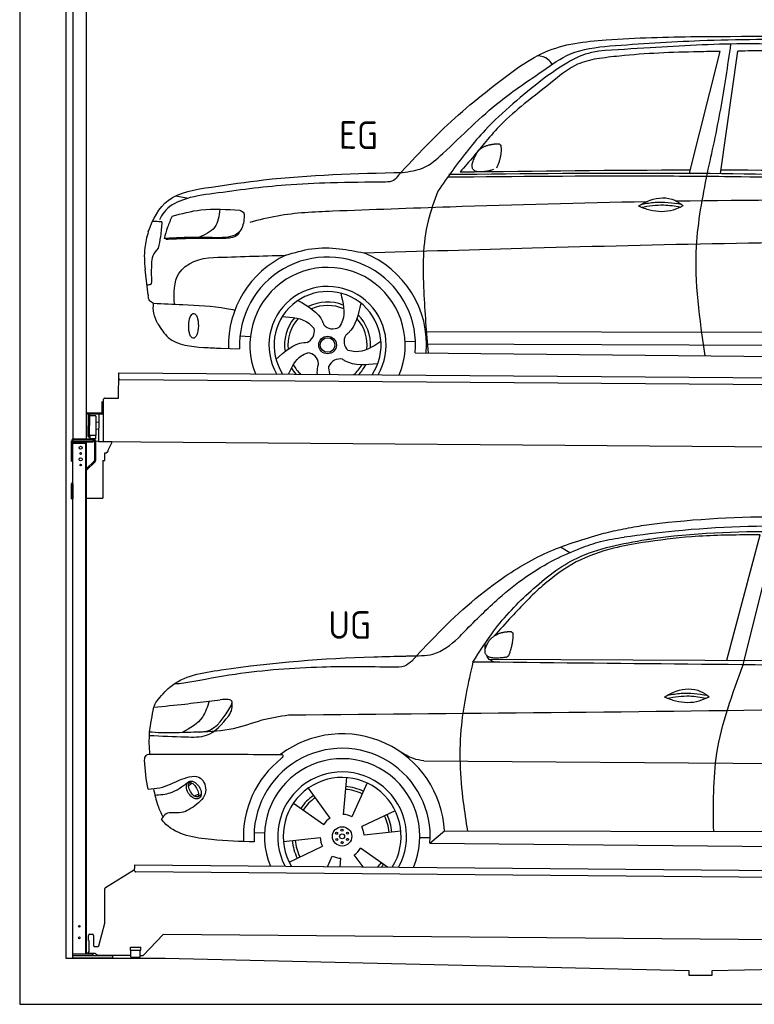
# Model space of a CAD drawing. Header units: millimetres. Extents: x -411 to 6777, y 0 to 6977.
# Tile 1 of 6: x 0 to 3183, y 0 to 4267. Entities that reach past the tile are written whole.
import ezdxf

# ---------------------------------------------------------------- set-up
doc = ezdxf.new("R2010")
doc.units = ezdxf.units.MM
for name, color, linetype, lineweight in [('AM_0', 7, 'Continuous', 50), ('car', 10, 'Continuous', 25), ('Gebäude', 7, 'Continuous', 25), ('Plattform', 7, 'Continuous', 25), ('Ständer hinten', 7, 'Continuous', 25)]:
    doc.layers.add(name, color=color, linetype=linetype, lineweight=lineweight)
doc.styles.get("Standard").update_dxf_attribs({"font": 'ISOCP.SHX'})

# ---------------------------------------------------------------- blocks, each defined once
blk = doc.blocks.new('UG Plattfrom Gl550')
at = {"layer": 'Plattform'}
for p, q in [((498.1, 578.8), (498.2, 597.8)), ((498.2, 597.8), (498.3, 603.8)), ((498.3, 603.8), (5435.1, 560.7)), ((371.8, 506.3), (498.1, 583.5)), ((5429.8, 530.7), (503, 573.7)), ((368.7, 352.3), (369.4, 502.1)), ((342.2, 253.9), (368.7, 352.3)), ((302.6, 303.5), (314.6, 303.4)), ((621.4, 302.7), (535.3, 212)), ((5347, 261.5), (621.4, 302.7)), ((297.4, 276.5), (297.6, 298.5)), ((297.4, 276.5), (299.7, 276.5)), ((299.7, 276.5), (299.3, 225.5)), ((319.6, 298.3), (319.2, 255.3)), ((296.9, 220.5), (297, 225.5)), ((325.2, 220.3), (296.9, 220.5)), ((299.3, 225.5), (297, 225.5)), ((324.2, 250.3), (337.3, 250.2)), ((335.5, 213.3), (328.3, 219.2)), ((479.6, 234.9), (479.7, 247.9)), ((479.6, 234.9), (524.6, 234.5)), ((479.7, 247.9), (524.7, 247.5)), ((481.8, 204.9), (482.1, 234.9)), ((521.8, 204.6), (522.1, 234.6)), ((524.6, 234.5), (524.7, 247.5)), ((481.8, 210.9), (338.6, 212.2)), ((481.8, 204.9), (521.8, 204.6)), ((531.7, 210.5), (521.8, 210.6))]:
    blk.add_line(p, q, dxfattribs=at)
for centre, start, end in [((503.1, 578.7), 179.5, 269.5), ((374.4, 502.1), 121.4261, 179.5), ((302.6, 298.5), 89.5, 179.5), ((314.6, 298.4), 359.5, 89.5), ((324.2, 255.3), 179.5, 269.5), ((325.1, 215.3), 50.8402, 89.5), ((337.4, 255.2), 269.5, 344.9258), ((338.6, 217.2), 230.8402, 269.5), ((531.7, 215.5), 269.5, 316.4902)]:
    blk.add_arc(centre, 5, start, end, dxfattribs=at)
blk = doc.blocks.new('Palette EG Gl550')
at = {"layer": 'Plattform'}
for p, q in [((428.6, 2627), (429.5, 2737)), ((429.5, 2737), (5467.3, 2698)), ((5462.1, 2668), (434.2, 2707)), ((356.5, 2610.3), (356.1, 2564.3)), ((363.5, 2610.2), (356.5, 2610.3)), ((358.1, 2563.3), (358.5, 2610.3)), ((362.6, 2437.5), (363.6, 2622.5)), ((368.6, 2627.5), (428.6, 2627)), ((354.1, 2562.3), (292.8, 2562.8)), ((293.1, 2562.8), (293.1, 2557.8)), ((293.1, 2560.8), (355.1, 2560.3)), ((355.1, 2557.3), (355.1, 2560.3)), ((363.1, 2563.2), (358.1, 2563.3)), ((358.2, 2563.3), (363.1, 2563.2)), ((355.1, 2557.3), (293.1, 2557.8)), ((297.3, 2460.5), (298, 2554.5)), ((302, 2554.5), (301.3, 2460.5)), ((330, 2549.4), (329.3, 2465.2)), ((342.3, 2521.9), (329.8, 2522.3)), ((342.6, 2557.4), (341.7, 2437.7)), ((342.1, 2491.7), (329.5, 2491.8)), ((328.9, 2465), (303.9, 2465)), ((303.9, 2465), (303.9, 2450)), ((328.9, 2465), (303.9, 2465)), ((303.9, 2465), (303.9, 2450)), ((303.9, 2450), (328.9, 2450)), ((328.9, 2450), (303.9, 2450)), ((328.9, 2465), (328.9, 2450)), ((328.9, 2465), (328.9, 2450)), ((5465, 2398), (341.7, 2437.7))]:
    blk.add_line(p, q, dxfattribs=at)
for centre, radius, start, end in [((434.3, 2712), 5, 179.556, 269.556), ((368.6, 2622.5), 5, 89.556, 179.556), ((354.1, 2564.3), 2.01, 269.7445, 359.3674), ((355.1, 2563.3), 3, 269.7663, 359.5554), ((355.1, 2563.3), 6, 269.556, 359.556), ((355.1, 2563.3), 6, 269.5566, 359.5553), ((300, 2554.5), 2, 359.3444, 179.3444), ((302.4, 2550.4), 0.4, 179.3444, 271.7264), ((313.4, 2223.4), 326.8, 87.1681, 91.938), ((329.6, 2549.4), 0.4, 359.3444, 86.9565), ((299.3, 2460.5), 2, 179.3444, 359.3444), ((301.7, 2464.6), 0.4, 86.9623, 179.3444), ((302.7, 2473.3), 8.39, 263.3001, 278.0521), ((328.9, 2465.2), 0.4, 267.6536, 359.3444)]:
    blk.add_arc(centre, radius, start, end, dxfattribs=at)
blk = doc.blocks.new('Car_UG')
at = {"layer": 'car'}
for p, q in [((3049.2, 1522.4), (3188.4, 2067.2)), ((3119.4, 1502.8), (3258.9, 2083.2)), ((2363.9, 1981.2), (2323.3, 2005.3)), ((2018.2, 1516.7), (4071.9, 1528)), ((1686.7, 1072), (1687.1, 1072)), ((1740.1, 1072.2), (3746.7, 1078.5)), ((1405.7, 996.9), (1393.6, 837)), ((721.8, 952.1), (736.6, 966.1)), ((723.6, 965.3), (734.1, 974.7)), ((1240.8, 949.6), (1336.3, 820.8)), ((1495.1, 974.6), (1431.3, 827.5)), ((746.4, 910.7), (765.7, 918.1)), ((761.5, 906.9), (777, 916.6)), ((1176.9, 883.3), (1309.3, 793)), ((1618.4, 855.5), (1474, 786)), ((1770.2, 716.1), (1832.9, 770.4)), ((1832.9, 770.4), (3642.9, 784.6)), ((1008.4, 755), (1053.1, 753.1)), ((1135.4, 716.9), (1294.6, 735.3)), ((1643.8, 766.9), (1484.6, 748.6)), ((1726.3, 740.3), (1771.1, 740.7)), ((1160.8, 628.4), (1305.2, 697.9)), ((1588.1, 610.3), (1469.9, 690.9)), ((1770.2, 716.1), (3701, 717.8)), ((1327.7, 609.9), (1347.9, 656.3)), ((1382.8, 610), (1385.6, 646.8)), ((1482.1, 610.1), (1442.9, 663))]:
    blk.add_line(p, q, dxfattribs=at)
for centre, radius in [((1389.6, 741.9), 41.9), ((1388.8, 769.1), 4.46), ((1365.7, 754.9), 4.46), ((1366.4, 727.7), 4.46), ((1389.6, 741.9), 10.7), ((1412.8, 756.2), 4.46), ((1413.5, 729), 4.46), ((1390.3, 714.8), 4.46)]:
    blk.add_circle(centre, radius, dxfattribs=at)
for centre, radius, start, end in [((1389.8, 742.4), 443.9, 3.6233, 127.5084), ((1389.6, 741.9), 381.5, 356.1115, 184.141), ((1389.6, 741.9), 427.8, 128.5907, 183.5582), ((1389.6, 741.9), 336.7, 337.0019, 203.1531), ((1389.6, 741.9), 279.1, 331.8638, 208.2913), ((1389.6, 741.9), 255.4, 328.9743, 211.1808), ((1389.6, 741.9), 204, 65.3726, 86.5671), ((1389.6, 741.9), 216.3, 65.4485, 86.5251), ((1389.6, 741.9), 216.3, 125.4485, 146.5251), ((1389.6, 741.9), 204, 125.3726, 146.5671), ((1389.6, 741.9), 95.2, 124.034, 147.5844), ((1389.6, 741.9), 95.2, 64.034, 87.5844), ((1389.6, 741.9), 204, 5.3726, 26.5671), ((1389.6, 741.9), 216.3, 5.4485, 26.5251), ((1389.6, 741.9), 95.2, 4.034, 27.5844), ((1389.6, 742), 95.2, 184.034, 207.5844), ((1389.6, 742), 216.3, 185.4485, 206.5251), ((1389.6, 741.9), 204, 185.3726, 206.5671), ((1389.6, 741.9), 95.2, 304.034, 327.5844), ((1389.6, 741.9), 95.2, 244.034, 267.5844), ((1389.6, 741.9), 204, 319.7706, 326.5671), ((1389.6, 741.9), 216.3, 322.4984, 326.5251)]:
    blk.add_arc(centre, radius, start, end, dxfattribs=at)
for centre, major_axis, ratio in [((744.9, 936.4), (23.2, -35.3), 0.641217), ((743.6, 937), (-17.9, 30.2), 0.433194)]:
    blk.add_ellipse(centre, major_axis=major_axis, ratio=ratio, dxfattribs=at)
for points, knots in [([(2673.6, 2101.7), (2688.3, 2103.8), (2892.1, 2133.3), (3240, 2153.3), (3572.3, 2144.1), (3713.5, 2140.2)], [0, 0, 0, 0, 44.363443, 617.827051, 1041.677324, 1041.677324, 1041.677324, 1041.677324]), ([(2499.6, 2064), (2527.6, 2071.1), (2585.2, 2085.6), (2643.6, 2096.2), (2673.6, 2101.7)], [0, 0, 0, 0, 86.602296, 178.13615, 178.13615, 178.13615, 178.13615]), ([(4360.6, 1997.9), (4212.5, 2028.4), (3890.5, 2094.7), (3371.9, 2112.1), (2931.5, 2097.6), (2671.4, 2060.7), (2598.4, 2050.4)], [0, 0, 0, 0, 452.969864, 984.660554, 1551.463157, 1772.575196, 1772.575196, 1772.575196, 1772.575196]), ([(1683.6, 1504.3), (1716, 1540.2), (1835.2, 1672), (2026, 1846.8), (2274, 1995.2), (2424.9, 2041.2), (2499.6, 2064)], [0, 0, 0, 0, 145.246154, 533.109695, 771.486221, 1004.894321, 1004.894321, 1004.894321, 1004.894321]), ([(2410.1, 2001.1), (2438.7, 2012.2), (2499.5, 2035.7), (2564.1, 2045.3), (2598.4, 2050.4)], [0, 0, 0, 0, 91.476949, 195.154815, 195.154815, 195.154815, 195.154815]), ([(3188.4, 2067.2), (3174.9, 2066.9), (3075.5, 2064.8), (2904.7, 2061.4), (2749, 2038.7), (2678.4, 2028.4)], [666.326512, 666.326512, 666.326512, 666.326512, 706.624571, 964.215873, 1178.205668, 1178.205668, 1178.205668, 1178.205668]), ([(2694.7, 2041.5), (2699.6, 2042.3), (2889.8, 2073.3), (3138.1, 2082), (3380.2, 2085), (3434.7, 2085.7)], [0, 0, 0, 0, 14.958905, 578.066478, 741.647169, 741.647169, 741.647169, 741.647169]), ([(1948.9, 1503), (1977.4, 1549.1), (2047.5, 1662.6), (2194.7, 1820), (2405.9, 1988.6), (2591.2, 2022.5), (2694.7, 2041.5)], [0, 0, 0, 0, 162.281083, 399.433399, 644.903205, 954.973623, 954.973623, 954.973623, 954.973623]), ([(2678.4, 2028.4), (2636.4, 2020.6), (2538.1, 2002.3), (2386.2, 1948.2), (2241.1, 1837.7), (2130.6, 1720.8), (2063.6, 1644.3), (2038.6, 1615.8)], [0, 0, 0, 0, 128.205286, 300.044117, 477.787268, 668.958491, 782.608096, 782.608096, 782.608096, 782.608096]), ([(1912.1, 1636.5), (1959.9, 1685.6), (2076.7, 1805.6), (2245.6, 1931.2), (2373.5, 1985.5), (2410.1, 2001.1)], [0, 0, 0, 0, 205.645796, 502.611548, 621.944957, 621.944957, 621.944957, 621.944957]), ([(1657.5, 1526.1), (1663.4, 1526.4), (1702.6, 1528.5), (1788.4, 1525.3), (1864.5, 1585.3), (1903.1, 1626.8), (1912.1, 1636.5)], [0, 0, 0, 0, 17.864769, 117.886459, 248.863247, 288.815655, 288.815655, 288.815655, 288.815655]), ([(581, 1319.9), (598.5, 1341.9), (665.7, 1426.2), (1011.8, 1486.6), (1343.3, 1516.6), (1611.1, 1524.7), (1657.5, 1526.1)], [0, 0, 0, 0, 82.89181, 318.191673, 980.786507, 1119.82356, 1119.82356, 1119.82356, 1119.82356]), ([(1683.6, 1504.3), (1673.7, 1495.6), (1651, 1475.4), (1620.2, 1476.6), (1602.8, 1477.3)], [0, 0, 0, 0, 38.143453, 88.165274, 88.165274, 88.165274, 88.165274]), ([(1948.9, 1503), (1929.3, 1412.2), (1886.1, 1212.1), (1900, 963.5), (1925.5, 812.4), (1932.4, 771.2)], [0, 0, 0, 0, 277.646403, 612.029433, 737.577371, 737.577371, 737.577371, 737.577371]), ([(2040.1, 1502.9), (2032.7, 1506.7), (2018.7, 1513.7), (2010.9, 1525.5), (2008.3, 1531.9)], [0, 0, 0, 0, 23.95332, 45.454919, 45.454919, 45.454919, 45.454919]), ([(2999.2, 779.6), (2996.6, 893.4), (2990.8, 1141.6), (3074.2, 1376), (3119.4, 1502.8)], [0, 0, 0, 0, 338.772014, 738.643609, 738.643609, 738.643609, 738.643609]), ([(1602.8, 1477.3), (1500.3, 1477.6), (1272, 1478.3), (974.5, 1452.7), (783, 1414.7), (715, 1401.3)], [0, 0, 0, 0, 307.290604, 684.949059, 892.925798, 892.925798, 892.925798, 892.925798]), ([(715, 1401.3), (702.8, 1399.4), (682.4, 1396.2), (661.8, 1395), (653.6, 1394.5)], [0, 0, 0, 0, 36.94927, 61.79219, 61.79219, 61.79219, 61.79219]), ([(2780.2, 1359.4), (2796.1, 1369.2), (2842.3, 1397.6), (2920.7, 1401), (2961.8, 1371.5), (2973.8, 1362.9)], [0, 0, 0, 0, 56.386158, 162.852709, 206.792536, 206.792536, 206.792536, 206.792536]), ([(2791.9, 1355.2), (2824.2, 1360.6), (2880.8, 1370.1), (2937.3, 1361.2), (2961.4, 1356.9)], [0, 0, 0, 0, 73.878693, 129.282646, 129.282646, 129.282646, 129.282646]), ([(2793.8, 1367.6), (2813.3, 1371.6), (2869.7, 1382.1), (2927, 1374.8), (2964.4, 1369.6)], [7.57653, 7.57653, 7.57653, 7.57653, 52.544532, 137.659237, 137.659237, 137.659237, 137.659237]), ([(905, 1306), (906.1, 1310.7), (911.9, 1334), (880.5, 1330.9), (855.5, 1328.4)], [0, 0, 0, 0, 13.096912, 65.411115, 65.411115, 65.411115, 65.411115]), ([(4890.6, 1288.6), (4777.2, 1299.9), (4524.7, 1325.1), (4086.9, 1331.2), (2954.4, 1298.1), (1961.1, 1279.8), (1151.4, 1264.8)], [0, 0, 0, 0, 341.879851, 760.963773, 1312.001547, 3741.308129, 3741.308129, 3741.308129, 3741.308129]), ([(2780.2, 1359.4), (2796.2, 1353.4), (2844.4, 1336.4), (2915.2, 1334.3), (2959.9, 1356.1), (2973.8, 1362.9)], [5.208578, 5.208578, 5.208578, 5.208578, 44.198582, 121.455021, 156.55166, 156.55166, 156.55166, 156.55166]), ([(553.4, 1089.4), (549.9, 1120.8), (547.7, 1189.3), (561.5, 1256.9), (568.9, 1293.5)], [233.087768, 233.087768, 233.087768, 233.087768, 327.386109, 438.943239, 438.943239, 438.943239, 438.943239]), ([(568.9, 1293.5), (613.6, 1298.3), (693.2, 1306.7), (772.5, 1317.5), (807.3, 1322.2)], [0, 0, 0, 0, 134.722083, 240.148268, 240.148268, 240.148268, 240.148268]), ([(568.9, 1293.5), (569, 1293.9), (571, 1303.4), (576.1, 1311.8), (581, 1319.9)], [0, 0, 0, 0, 1.13726, 29.051294, 29.051294, 29.051294, 29.051294]), ([(807.3, 1322.2), (800.1, 1297.4), (782.2, 1236.2), (725.9, 1203.7), (692.4, 1184.4)], [0, 0, 0, 0, 75.006289, 185.501988, 185.501988, 185.501988, 185.501988]), ([(766.1, 1187.6), (775.3, 1188.3), (838.7, 1193.2), (874.5, 1254), (905, 1306)], [0, 0, 0, 0, 27.186628, 187.736759, 187.736759, 187.736759, 187.736759]), ([(893.3, 1258.9), (898.7, 1268.9), (909.3, 1288.1), (908.2, 1310.1), (907.7, 1320.6)], [0, 0, 0, 0, 33.373471, 64.521028, 64.521028, 64.521028, 64.521028]), ([(550.5, 1170.6), (602.3, 1169.1), (683.6, 1166.7), (816, 1163.2), (864.7, 1223.5), (893.3, 1258.9)], [0, 0, 0, 0, 158.046902, 247.919639, 375.430208, 375.430208, 375.430208, 375.430208]), ([(1151.4, 1264.8), (1112.9, 1258.3), (1031.9, 1244.5), (908.8, 1194.3), (815.8, 1189.9), (766.1, 1187.6)], [0, 0, 0, 0, 117.033337, 246.052945, 394.183881, 394.183881, 394.183881, 394.183881]), ([(766.1, 1187.6), (733.2, 1186.1), (665.1, 1182.9), (593.3, 1181.8), (554.8, 1185), (551.4, 1185.2)], [0, 0, 0, 0, 98.913306, 204.443634, 214.852043, 214.852043, 214.852043, 214.852043]), ([(1740.1, 1072.2), (1724.8, 1074.7), (1686.2, 1081), (1652.7, 1101.6), (1632.5, 1114.1)], [0, 0, 0, 0, 45.939522, 116.435962, 116.435962, 116.435962, 116.435962]), ([(530.6, 1062.9), (531.2, 1071), (532, 1081.5), (543.6, 1089.6), (549.7, 1089.5), (553.4, 1089.4)], [0, 0, 0, 0, 22.369619, 29.273836, 40.160281, 40.160281, 40.160281, 40.160281]), ([(553.4, 1089.4), (615.4, 1090), (826.6, 1091.9), (1037.8, 1093.8), (1119.5, 1094.5)], [24.694283, 24.694283, 24.694283, 24.694283, 210.588534, 658.29544, 658.29544, 658.29544, 658.29544]), ([(1119.5, 1094.5), (1123.9, 1094), (1135.3, 1092.6), (1127.5, 1082.5), (1122.8, 1076.3)], [0, 0, 0, 0, 10.752795, 27.576977, 27.576977, 27.576977, 27.576977]), ([(547.6, 937.7), (564.6, 939.3), (615.7, 944.2), (679.2, 981.7), (778.3, 1010.2), (809.5, 918), (771.3, 885.5), (750.3, 867.6)], [0, 0, 0, 0, 50.161126, 151.683964, 234.294042, 296.871295, 373.222701, 373.222701, 373.222701, 373.222701]), ([(570.5, 940.1), (575.7, 915.7), (584.8, 873.3), (604.1, 834.6), (612.3, 818.2)], [0, 0, 0, 0, 74.615031, 129.277415, 129.277415, 129.277415, 129.277415]), ([(576.5, 912.7), (599.7, 914.5), (652.2, 918.4), (694.4, 950.6), (718, 968.6)], [0, 0, 0, 0, 68.191309, 155.020743, 155.020743, 155.020743, 155.020743]), ([(750.3, 867.6), (729, 853), (691.8, 827.7), (629.6, 843), (612, 818.1), (605.8, 809.3)], [0, 0, 0, 0, 75.158891, 131.059011, 161.208919, 161.208919, 161.208919, 161.208919]), ([(1009.1, 714.4), (948.8, 715.2), (819.4, 718.6), (662.4, 741.7), (611.9, 801), (605.8, 809.3)], [46.114962, 46.114962, 46.114962, 46.114962, 230.839937, 438.448503, 469.89769, 469.89769, 469.89769, 469.89769])]:
    blk.add_open_spline(points, degree=3, knots=knots, dxfattribs=at)
for points, degree in [([(2012.7, 1587.1), (2028.9, 1617.5), (2071.5, 1632)], 2), ([(2071.5, 1632), (2100.1, 1638), (2113, 1636.9)], 2), ([(2103.7, 1532.7), (2124.6, 1585.9), (2121.6, 1630.8)], 2), ([(2113, 1636.9), (2119.1, 1630.9), (2121.6, 1630.8)], 2), ([(2001.9, 1560.2), (2001.1, 1568), (2000.7, 1576.3), (2000.3, 1584.5)], 3), ([(2090.2, 1524.9), (1968.2, 1505.1), (2012.7, 1587.1)], 2), ([(3811.9, 1502.7), (3190.9, 1502.8), (2569.9, 1502.9), (1948.9, 1503)], 3), ([(2090.2, 1524.9), (2096.2, 1526.7), (2103.7, 1532.7)], 2), ([(807.3, 1322.2), (823.4, 1324.3), (839.4, 1326.3), (855.5, 1328.4)], 3), ([(547.6, 937.7), (537.8, 978.4), (533.7, 1020.6), (530.6, 1062.9)], 3)]:
    blk.add_open_spline(points, degree=degree, dxfattribs=at)
blk = doc.blocks.new('Car_EG')
at = {"layer": 'car'}
for p, q in [((2874.4, 3624.3), (3002.9, 4153.2)), ((3008.3, 3624.3), (3079.9, 4154.9)), ((649.3, 3509.4), (703.9, 3499.4)), ((532.4, 3078.2), (518.9, 3189.3)), ((931.9, 2903.9), (976.9, 2901.1)), ((1739.3, 2929.3), (3604.6, 2940.6)), ((1647.5, 2886.5), (1692.7, 2886.2)), ((1740.6, 2875.9), (3598.7, 2883.6)), ((849, 2850.1), (930.7, 2847.9)), ((1691.9, 2835.9), (3649.1, 2832.3))]:
    blk.add_line(p, q, dxfattribs=at)
for radius in [38.2, 31.6]:
    blk.add_circle((1311.7, 2867.4), radius, dxfattribs=at)
for centre, radius, start, end in [((1311.7, 2867.4), 429, 115.3257, 182.2892), ((1311.7, 2867.4), 381.5, 355.2633, 182.9357), ((1311.7, 2867.4), 429, 355.78, 69.0419), ((1311.7, 2867.4), 336.4, 337.7896, 202.2104), ((1311.7, 2867.4), 254, 329.958, 210.042), ((1311.7, 2867.4), 231.9, 326.7412, 213.2588), ((1311.7, 2867.4), 186.2, 69.0353, 117.173), ((1311.7, 2867.4), 171.5, 66.3622, 114.5079), ((1311.7, 2867.4), 186.2, 357.0232, 45.1683), ((1311.7, 2867.4), 186.2, 141.0346, 189.1631), ((1311.7, 2867.4), 171.5, 138.3625, 186.4977), ((1333.7, 2990.1), 52.3, 221.4441, 301.2029), ((1311.7, 2867.4), 171.5, 354.349, 42.5022), ((1201.8, 2926.3), 52.3, 293.4441, 13.2029), ((1435.2, 2884.4), 52.3, 149.4441, 229.2029), ((1221.7, 2781.2), 52.3, 5.4441, 85.2029), ((1311.7, 2867.4), 171.5, 210.3494, 227.8612), ((1365.9, 2755.2), 52.3, 77.4441, 157.2029), ((1311.7, 2867.4), 171.5, 312.1388, 330.4884), ((1311.7, 2867.4), 186.2, 316.9275, 333.1555), ((1311.7, 2867.4), 186.2, 213.0221, 223.0725)]:
    blk.add_arc(centre, radius, start, end, dxfattribs=at)
blk.add_ellipse((730.3, 2946.1), major_axis=(-0.6, -53.8), ratio=0.38902, dxfattribs=at)
for points, knots in [([(2124, 4074.1), (2162.8, 4099.7), (2277.7, 4175.3), (2550.7, 4207.8), (2769.9, 4213.3), (2899.5, 4216.6)], [0, 0, 0, 0, 138.416977, 409.239574, 800.634472, 800.634472, 800.634472, 800.634472]), ([(3390, 4182.7), (3293.3, 4185.1), (3063, 4190.8), (2758.6, 4171.2), (2551.1, 4155.9), (2477, 4150.4)], [0, 0, 0, 0, 289.925788, 691.034976, 914.075582, 914.075582, 914.075582, 914.075582]), ([(2525, 4173.5), (2654.9, 4183.3), (2948, 4205.4), (3421, 4211.7), (3822.9, 4183.3), (4066.7, 4167.8), (4124.4, 4161)], [0, 0, 0, 0, 391.04113, 881.651907, 1416.366113, 1602.404452, 1602.404452, 1602.404452, 1602.404452]), ([(2899.5, 4216.6), (3160.7, 4220.3), (3627.1, 4226.8), (4092.1, 4189.6), (4296.6, 4173.3)], [0, 0, 0, 0, 783.131876, 1398.451598, 1398.451598, 1398.451598, 1398.451598]), ([(2951.5, 3624.3), (2971.3, 3716.8), (3011, 3902.5), (3036.5, 4090.7), (3049.3, 4185.3)], [0, 0, 0, 0, 283.470666, 569.579509, 569.579509, 569.579509, 569.579509]), ([(1630.3, 3618), (1661.5, 3622), (1728.5, 3630.6), (1864.8, 3754.8), (2017.2, 3914.9), (2211.9, 4044.9), (2359.5, 4154.2), (2465.8, 4166.6), (2525, 4173.5)], [0, 0, 0, 0, 92.088496, 198.244431, 535.20583, 761.03899, 900.746615, 1075.694159, 1075.694159, 1075.694159, 1075.694159]), ([(2477, 4150.4), (2457, 4146.3), (2410.8, 4136.9), (2328.3, 4094.1), (2270.5, 4051.9), (2234.1, 4025.3)], [0, 0, 0, 0, 61.035564, 140.794883, 275.952712, 275.952712, 275.952712, 275.952712]), ([(3002.9, 4153.2), (2971.7, 4152.4), (2826, 4148.6), (2647.2, 4141), (2501.2, 4121.5), (2468.5, 4117.2)], [197.256536, 197.256536, 197.256536, 197.256536, 291.063452, 634.28515, 733.122134, 733.122134, 733.122134, 733.122134]), ([(2468.5, 4117.2), (2440.1, 4110.6), (2371.6, 4094.7), (2273.2, 4013.3), (2198.9, 3953.4), (2156.1, 3918.9)], [0, 0, 0, 0, 86.597787, 208.561469, 374.433345, 374.433345, 374.433345, 374.433345]), ([(2274.9, 4091.3), (2269.5, 4099.3), (2254.7, 4120.9), (2228.1, 4125.3), (2211.3, 4128.1)], [0, 0, 0, 0, 27.928882, 76.157533, 76.157533, 76.157533, 76.157533]), ([(1612.9, 3605.6), (1691.6, 3691.3), (1848.5, 3862.2), (2032.4, 4003.6), (2124, 4074.1)], [0, 0, 0, 0, 348.504368, 694.469057, 694.469057, 694.469057, 694.469057]), ([(2234.1, 4025.3), (2148.4, 3955.2), (2004.7, 3837.8), (1869, 3660.9), (1805.9, 3569), (1785, 3538.5)], [0, 0, 0, 0, 330.81645, 554.406323, 665.421108, 665.421108, 665.421108, 665.421108]), ([(2156.1, 3918.9), (2121.7, 3890.1), (2061.8, 3839.8), (1994.1, 3759.1), (1937, 3688.7), (1899.8, 3644.9), (1880.2, 3621.8)], [0, 0, 0, 0, 134.354018, 233.932561, 315.374508, 406.281998, 406.281998, 406.281998, 406.281998]), ([(803.6, 3548.3), (878.6, 3559.9), (1152.2, 3602.3), (1429.1, 3612.2), (1630.3, 3618)], [0, 0, 0, 0, 227.568723, 830.29912, 830.29912, 830.29912, 830.29912]), ([(1612.9, 3605.6), (1606.6, 3596.8), (1593.2, 3578), (1569.9, 3576.2), (1557.5, 3575.3)], [0, 0, 0, 0, 30.757615, 66.116724, 66.116724, 66.116724, 66.116724]), ([(1827.5, 3600), (2121.5, 3604.9), (2545, 3611.9), (3367.3, 3612), (3895.4, 3600.9), (4294, 3592.6)], [0, 0, 0, 0, 882.102268, 1270.770708, 2466.750946, 2466.750946, 2466.750946, 2466.750946]), ([(1831.3, 3611.2), (2159.8, 3617.2), (3011.7, 3632.6), (3863.6, 3615), (4386.9, 3604.1)], [0, 0, 0, 0, 985.739727, 2555.887054, 2555.887054, 2555.887054, 2555.887054]), ([(2948.6, 2833.6), (2924, 2991.9), (2882.8, 3256.6), (2931.8, 3518.9), (2951.5, 3624.3)], [0, 0, 0, 0, 475.917648, 795.663342, 795.663342, 795.663342, 795.663342]), ([(530.8, 3351.6), (550.9, 3407.2), (604.8, 3516.9), (733.7, 3537.3), (803.6, 3548.3)], [67.561551, 67.561551, 67.561551, 67.561551, 233.573658, 430.399521, 430.399521, 430.399521, 430.399521]), ([(1557.5, 3575.3), (1478.2, 3574), (1333.7, 3571.6), (1084.9, 3559.2), (917, 3534.8), (813.5, 3519.8)], [0, 0, 0, 0, 238.01557, 433.396453, 746.784674, 746.784674, 746.784674, 746.784674]), ([(813.5, 3519.8), (768.1, 3513.6), (691.2, 3503.3), (605.6, 3456.3), (585.4, 3415.7), (579.6, 3403.9)], [0, 0, 0, 0, 137.99626, 233.728897, 272.771125, 272.771125, 272.771125, 272.771125]), ([(1785, 3538.5), (1769.3, 3495.5), (1718.6, 3356.3), (1722.5, 3114.4), (1739.6, 2924.5), (1747.6, 2835.8)], [0, 0, 0, 0, 136.633435, 442.372192, 710.487643, 710.487643, 710.487643, 710.487643]), ([(2654.5, 3479.7), (2670.5, 3489.6), (2716.7, 3517.9), (2795.1, 3521.4), (2836.2, 3491.9), (2848.2, 3483.3)], [0, 0, 0, 0, 56.386158, 162.852709, 206.792536, 206.792536, 206.792536, 206.792536]), ([(2668.1, 3488), (2687.6, 3491.9), (2744, 3502.5), (2801.3, 3495.2), (2838.8, 3489.9)], [7.57653, 7.57653, 7.57653, 7.57653, 52.544532, 137.659237, 137.659237, 137.659237, 137.659237]), ([(2688, 3498.9), (2404.5, 3491.5), (1951.4, 3475.3), (1498.7, 3455), (1329.2, 3447.4)], [1993.331731, 1993.331731, 1993.331731, 1993.331731, 2843.912796, 3352.993084, 3352.993084, 3352.993084, 3352.993084]), ([(2654.5, 3479.7), (2670.6, 3473.8), (2718.7, 3456.8), (2789.6, 3454.7), (2834.2, 3476.5), (2848.2, 3483.3)], [5.208578, 5.208578, 5.208578, 5.208578, 44.198582, 121.455021, 156.55166, 156.55166, 156.55166, 156.55166]), ([(2666.2, 3475.6), (2698.6, 3481), (2755.2, 3490.4), (2811.6, 3481.6), (2835.8, 3477.3)], [0, 0, 0, 0, 73.878693, 129.282646, 129.282646, 129.282646, 129.282646]), ([(633.9, 3420.6), (627, 3404.6), (613.4, 3373), (604.4, 3339.8), (600, 3323.3)], [0, 0, 0, 0, 52.081574, 103.113227, 103.113227, 103.113227, 103.113227]), ([(633.9, 3420.6), (675.3, 3432), (771.1, 3458.6), (870.5, 3452), (927, 3448.2)], [0, 0, 0, 0, 128.068451, 296.209187, 296.209187, 296.209187, 296.209187]), ([(840.6, 3452.6), (837, 3423.2), (829.7, 3364.5), (775.4, 3341), (748.3, 3329.2)], [0, 0, 0, 0, 82.469489, 164.871029, 164.871029, 164.871029, 164.871029]), ([(946.4, 3417.2), (943.6, 3395.6), (939.7, 3364.6), (903.7, 3336), (861, 3328.4), (827.7, 3328.8), (808.6, 3329)], [0, 0, 0, 0, 61.688141, 88.915796, 131.377114, 188.888446, 188.888446, 188.888446, 188.888446]), ([(927, 3448.2), (934.2, 3445.1), (948.1, 3439.1), (946.9, 3424.2), (946.4, 3417.2)], [0, 0, 0, 0, 21.276303, 40.575349, 40.575349, 40.575349, 40.575349]), ([(1329.2, 3447.4), (1248.8, 3443.4), (1127.7, 3437.4), (1010.6, 3406.6), (971.2, 3396.2)], [0, 0, 0, 0, 240.25843, 362.37059, 362.37059, 362.37059, 362.37059]), ([(590.1, 3395.2), (581, 3396), (567.4, 3397.1), (553.8, 3397.4), (549.3, 3397.5)], [0, 0, 0, 0, 27.361498, 40.86311, 40.86311, 40.86311, 40.86311]), ([(590.1, 3395.2), (588.5, 3374.3), (585.6, 3335.8), (577.8, 3298.1), (574.2, 3280.9)], [0, 0, 0, 0, 62.962155, 115.550095, 115.550095, 115.550095, 115.550095]), ([(530.8, 3351.6), (524.9, 3328.7), (511.1, 3275.4), (515.3, 3220.6), (518.9, 3189.3)], [0, 0, 0, 0, 70.489124, 164.038385, 164.038385, 164.038385, 164.038385]), ([(808.6, 3329), (768, 3329.3), (698.4, 3329.8), (628.9, 3325.2), (600, 3323.3)], [0, 0, 0, 0, 121.811128, 208.751004, 208.751004, 208.751004, 208.751004]), ([(928.3, 3358.1), (924.4, 3350.6), (917.2, 3336.9), (898, 3330.7), (881.8, 3327.1), (866.6, 3326.2), (856, 3325.7), (851, 3325.4)], [0, 0, 0, 0, 24.299806, 44.374389, 57.433548, 74.613131, 89.537932, 89.537932, 89.537932, 89.537932]), ([(1465.1, 3268.1), (1708.5, 3277.3), (2506.5, 3306.9), (3505.7, 3339.1), (4261.5, 3331.5), (4462.4, 3329.4)], [651.356687, 651.356687, 651.356687, 651.356687, 1382.168851, 3046.715693, 3649.598352, 3649.598352, 3649.598352, 3649.598352]), ([(628.4, 3320.6), (624.9, 3320.4), (617.8, 3320), (610.7, 3319.5), (607.1, 3319.2)], [0, 0, 0, 0, 10.705348, 21.344027, 21.344027, 21.344027, 21.344027]), ([(851, 3325.4), (826.8, 3325.2), (777.2, 3324.7), (714.2, 3324.6), (664.3, 3322.2), (639.7, 3321.1), (628.4, 3320.6)], [0, 0, 0, 0, 72.676028, 148.847009, 188.713602, 222.633888, 222.633888, 222.633888, 222.633888]), ([(1128.1, 3255.2), (1164.8, 3266.7), (1240.4, 3290.4), (1356.2, 3288.7), (1430.6, 3274.6), (1465.1, 3268.1)], [0, 0, 0, 0, 114.625588, 236.419766, 341.954275, 341.954275, 341.954275, 341.954275]), ([(574.2, 3280.9), (565.3, 3270.5), (548.3, 3250.6), (546.9, 3224.5), (546.3, 3212.1)], [0, 0, 0, 0, 39.820875, 76.149862, 76.149862, 76.149862, 76.149862]), ([(646.8, 3039.3), (644.6, 3087.9), (639.7, 3195.8), (759.4, 3243.2), (814.3, 3243.1)], [0, 0, 0, 0, 134.846457, 299.405554, 299.405554, 299.405554, 299.405554]), ([(546.3, 3212.1), (545.5, 3193.7), (544.4, 3166.9), (549.8, 3121.5), (533.2, 3121.2), (527.2, 3121.1)], [0, 0, 0, 0, 60.515449, 88.47232, 104.289332, 104.289332, 104.289332, 104.289332]), ([(556.1, 3042.8), (549.9, 3045.5), (536, 3051.5), (534, 3066.7), (532.9, 3075.1)], [0, 0, 0, 0, 19.140318, 42.478009, 42.478009, 42.478009, 42.478009]), ([(1367, 3092.7), (1377.4, 3050.9), (1390.8, 2997.5), (1367.1, 2954.5), (1360.8, 2945.4)], [0, 0, 0, 0, 119.179133, 152.546972, 152.546972, 152.546972, 152.546972]), ([(575.8, 2953.6), (568.2, 2968.5), (553.8, 2996.7), (555.4, 3028.1), (556.1, 3042.8)], [0, 0, 0, 0, 49.34423, 92.772447, 92.772447, 92.772447, 92.772447]), ([(556.1, 3042.8), (598.3, 3041.2), (704, 3037.1), (822.7, 3032.4), (897, 3018.2), (909.1, 3015.7)], [0, 0, 0, 0, 126.842835, 317.453829, 354.349286, 354.349286, 354.349286, 354.349286]), ([(1182, 3059.8), (1226.2, 3034.6), (1275, 3006.8), (1293.1, 2960), (1294.5, 2955.5)], [0, 0, 0, 0, 140.862207, 155.3883, 155.3883, 155.3883, 155.3883]), ([(1454.5, 3050.1), (1444.2, 3000.3), (1432.8, 2945.3), (1393.9, 2913.7), (1390.1, 2910.9)], [0, 0, 0, 0, 140.862207, 155.444261, 155.444261, 155.444261, 155.444261]), ([(1114.5, 2989.6), (1157.5, 2986.7), (1212.4, 2982.8), (1246, 2947), (1252.7, 2938.2)], [0, 0, 0, 0, 119.179133, 152.627431, 152.627431, 152.627431, 152.627431]), ([(575.8, 2953.6), (589.5, 2931.9), (632.5, 2863.9), (748.5, 2853.7), (824.9, 2850.9), (849, 2850.1)], [0, 0, 0, 0, 74.559643, 234.06367, 307.600106, 307.600106, 307.600106, 307.600106]), ([(1088.7, 2803.6), (1126.3, 2837.8), (1167.8, 2875.6), (1217.9, 2878.3), (1222.7, 2878.4)], [0, 0, 0, 0, 140.862207, 155.442461, 155.442461, 155.442461, 155.442461]), ([(1543, 2884.4), (1507.1, 2860.9), (1461.6, 2831), (1411.6, 2842.4), (1401, 2844.8)], [0, 0, 0, 0, 119.179133, 151.2485, 151.2485, 151.2485, 151.2485]), ([(1143.8, 2740.3), (1157.2, 2772.1), (1177.8, 2811.8), (1215.7, 2829.6), (1226.1, 2833.3)], [22.572369, 22.572369, 22.572369, 22.572369, 119.179133, 152.616634, 152.616634, 152.616634, 152.616634]), ([(1268.7, 2740.3), (1267.8, 2751.1), (1268.3, 2766.5), (1272.3, 2781.7), (1273.8, 2786.2)], [106.941313, 106.941313, 106.941313, 106.941313, 140.862207, 155.531654, 155.531654, 155.531654, 155.531654]), ([(1323.4, 2740.3), (1323, 2741.4), (1319.8, 2752.6), (1318.7, 2764.7), (1317.7, 2775.5)], [115.456701, 115.456701, 115.456701, 115.456701, 119.179133, 151.284708, 151.284708, 151.284708, 151.284708]), ([(1529.6, 2788), (1479, 2782.4), (1423.2, 2776.2), (1381, 2803.5), (1377.2, 2806.3)], [0, 0, 0, 0, 140.862207, 155.53262, 155.53262, 155.53262, 155.53262])]:
    blk.add_open_spline(points, degree=3, knots=knots, dxfattribs=at)
for points, degree in [([(3200.1, 4157.3), (3160, 4156.6), (3119.9, 4155.8), (3079.9, 4154.9)], 3), ([(1947.9, 3695.6), (1961.1, 3729.7), (2006.7, 3740.5)], 2), ([(2006.7, 3740.5), (2035.4, 3746.5), (2048.3, 3745.4)], 2), ([(2038.9, 3641.2), (2063.8, 3692.4), (2056.8, 3739.3)], 2), ([(2048.3, 3745.4), (2054.4, 3739.4), (2056.8, 3739.3)], 2), ([(2025.5, 3633.4), (1893.8, 3594.2), (1947.9, 3695.6)], 2), ([(1880.2, 3621.8), (2212.8, 3628.8), (2545.3, 3635.7), (2877.9, 3638.7)], 3), ([(3010.4, 3639.7), (3320.7, 3641.5), (3631.1, 3639.6), (3941.4, 3635.3)], 3), ([(3766, 3512), (3450.4, 3513.3), (3134.8, 3509.5), (2819.3, 3502.2)], 3), ([(814.3, 3243.1), (918.9, 3247.2), (1023.5, 3251.2), (1128.1, 3255.2)], 3), ([(532.4, 3078.2), (532.5, 3077.1), (532.7, 3076.1), (532.9, 3075.1)], 3), ([(999.9, 2993.9), (999.9, 2993.9), (1000, 2993.9), (1000, 2993.9)], 3)]:
    blk.add_open_spline(points, degree=degree, dxfattribs=at)
blk.add_text('EG', height=120).set_placement((1354.5, 3718))
blk = doc.blocks.new('Ständer hinten')
at = {"layer": 'Ständer hinten'}
for p, q in [((229.9, 5462), (229.9, 2448.6)), ((229.9, 5462), (289.9, 5462)), ((289.9, 2450), (289.9, 5462)), ((289.9, 5342), (312.9, 5342)), ((312.9, 5342), (312.9, 5090.7)), ((312.9, 5000.8), (312.9, 4842)), ((289.9, 4842), (312.9, 4842)), ((230, 2440), (230, 2437)), ((230, 2437), (318.9, 2437)), ((318.9, 2445), (235, 2445)), ((318.9, 2445), (318.9, 2437))]:
    blk.add_line(p, q, dxfattribs=at)
blk = doc.blocks.new('Gebäude_375_GT225')
at = {"layer": 'Gebäude'}
for p, q in [((0, 6400.6), (0, 0)), ((200, 6200), (200, 200)), ((200, 200), (630.1, 200)), ((630.1, 200), (2900, 146.1)), ((3000, 146.1), (5231.6, 200)), ((2900, 146.1), (2900, 126.1)), ((3000, 126.1), (3000, 146.1)), ((2900, 126.1), (3000, 126.1)), ((0, 0), (5900, 0))]:
    blk.add_line(p, q, dxfattribs=at)
blk = doc.blocks.new('Ständer_hinten_GT225')
at = {"layer": 'Ständer hinten'}
for p, q in [((225, 2354), (225, 2440)), ((230, 200), (230, 2440)), ((319, 2437), (230, 2437)), ((235, 2450), (319, 2450)), ((319, 2445), (235, 2445)), ((290, 218), (290, 2437)), ((319, 2437), (319, 2445)), ((324, 2440), (324, 2357.2)), ((329, 2440), (328.9, 2357.1)), ((341.8, 2439.5), (329, 2440.6)), ((341.8, 2437.7), (341.8, 2439.5)), ((399.8, 2437.2), (341.8, 2437.7)), ((383, 2401.9), (399.7, 2432.7)), ((399.7, 2432.7), (399.8, 2437.2)), ((230, 2432), (290, 2432)), ((285, 2432), (285, 218)), ((369, 2357), (369, 2390.5)), ((369, 2390.5), (374, 2390.5)), ((374, 2390.5), (382.9, 2397.4)), ((382.9, 2397.4), (383, 2397.8)), ((383, 2397.8), (383, 2401.9)), ((225, 2354), (230, 2354)), ((290, 2322.1), (322.5, 2353.6)), ((325.9, 2350), (290, 2315.2)), ((360, 2356.3), (369, 2357)), ((360, 2356.3), (360, 2194)), ((228.1, 2262.1), (230, 2264)), ((230, 2254.9), (225, 2254.9)), ((225, 2190), (225, 2254.9)), ((230, 2254.9), (230, 2190)), ((225, 2190), (230, 2190)), ((290, 2194), (360, 2194)), ((319, 218), (230, 218)), ((319, 210), (319, 218)), ((404, 210), (230, 210)), ((404, 200), (230, 200)), ((404, 200), (404, 210))]:
    blk.add_line(p, q, dxfattribs=at)
for centre, radius in [((264, 2412), 6.5), ((264, 2387), 3.7), ((264, 2362), 6.5), ((264, 2337), 3.7), ((258.6, 338), 3.7), ((258.6, 288), 3.7)]:
    blk.add_circle(centre, radius, dxfattribs=at)
for centre, radius, start, end in [((235, 2440), 10, 90, 180), ((235, 2440), 5, 90, 180), ((319, 2440), 10, 0.0086, 89.9915), ((319, 2440), 5, 0, 90), ((319, 2357.2), 5, 314.0428, 0), ((318.9, 2357.1), 10, 314.1186, 0), ((235, 2254.9), 10, 134.1186, 180)]:
    blk.add_arc(centre, radius, start, end, dxfattribs=at)

msp = doc.modelspace()

# ---------------------------------------------------------------- block references
at = {"layer": 'AM_0'}
for name, rotation in [('Car_EG', 359.5559561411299), ('Car_UG', 359.4224719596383)]:
    msp.add_blockref(name, (0, 0), dxfattribs=dict(at, rotation=rotation))
at = {"layer": 'Gebäude'}
msp.add_blockref('Gebäude_375_GT225', (0, 0), dxfattribs=at)
at = {"layer": 'Plattform'}
for name in ['Palette EG Gl550', 'UG Plattfrom Gl550']:
    msp.add_blockref(name, (0, 0), dxfattribs=at)
at = {"layer": 'Ständer hinten'}
for name in ['Ständer hinten', 'Ständer_hinten_GT225']:
    msp.add_blockref(name, (0, 0), dxfattribs=at)

# ---------------------------------------------------------------- texts
msp.add_text('UG', height=120).set_placement((1337.66, 1583.58))

doc.saveas('drawing.dxf')
